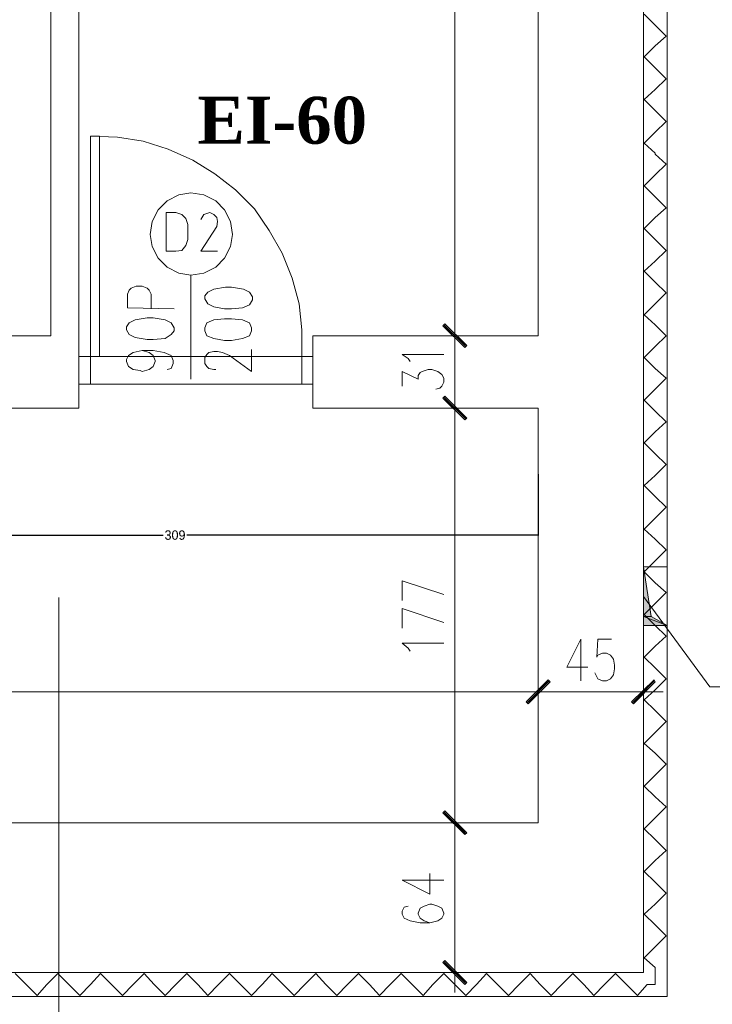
# Model space of a CAD drawing. Header units: inches. Extents: x 1504 to 12593, y -807 to 3183.
# Tile 157 of 256: x 6445 to 6740, y -343 to 76. Entities that reach past the tile are written whole.
import ezdxf

# ---------------------------------------------------------------- set-up
doc = ezdxf.new("R2010")
doc.units = ezdxf.units.IN
doc.header["$MEASUREMENT"] = 0
for name, color, linetype in [('at_Entity', 7, 'Continuous'), ('at_Rect', 7, 'Continuous'), ('at_Solid', 7, 'Continuous')]:
    doc.layers.add(name, color=color, linetype=linetype)
doc.dimstyles.get("Standard").update_dxf_attribs({"dimtxt": 4, "dimasz": 0.18, "dimexe": 0.18, "dimexo": 0.0625, "dimgap": 0.09, "dimtad": 0, "dimtih": 1, "dimtoh": 1, "dimdec": 0, "dimzin": 0, "dimdsep": 46, "dimtxsty": 'Standard', "dimcen": 0.09, "dimadec": 0, "dimazin": 0, "dimtfac": 1, "dimtdec": 0, "dimtofl": 0, "dimtmove": 0, "dimatfit": 3, "dimfxl": 1, "dimtolj": 1, "dimtzin": 0, "dimarcsym": 0})

# ---------------------------------------------------------------- blocks, each defined once
blk = doc.blocks.new('*D12')
at = {"color": 0, "lineweight": -2, "transparency": 16777216}
for p, q in [((6356.83, -117.06), (6356.83, -143.25)), ((6666.02, -117.06), (6666.02, -143.25)), ((6357.01, -143.07), (6506.34, -143.07)), ((6665.84, -143.07), (6516.52, -143.07))]:
    blk.add_line(p, q, dxfattribs=at)
at = {"color": 0, "transparency": 16777216}
for points in [[(6357.01, -143.04), (6357.01, -143.1), (6356.83, -143.07)], [(6665.84, -143.04), (6665.84, -143.1), (6666.02, -143.07)]]:
    blk.add_solid(points, dxfattribs=at)
at = {"layer": 'Defpoints', "color": 0, "transparency": 16777216}
for p in [(6356.83, -117), (6666.02, -117), (6666.02, -143.07)]:
    blk.add_point(p, dxfattribs=at)
at = {"color": 0, "lineweight": 15, "transparency": 16777216, "insert": (6511.43, -143.07), "char_height": 4, "attachment_point": 5}
blk.add_mtext('\\A1;309', dxfattribs=at)

msp = doc.modelspace()

# ---------------------------------------------------------------- hatches: boundary and pattern name
at = {"layer": 'at_Solid', "lineweight": 15}
for points in [[(6635.61, -62.35), (6625.47, -53.91), (6626.32, -53.06)], [(6626.32, -53.06), (6625.47, -53.91), (6635.61, -62.35)], [(6634.77, -63.19), (6635.61, -62.35), (6625.47, -53.91)], [(6625.47, -53.91), (6635.61, -62.35), (6634.77, -63.19)], [(6635.61, -93.19), (6625.47, -84.74), (6626.32, -83.89)], [(6626.32, -83.89), (6625.47, -84.74), (6635.61, -93.19)], [(6634.77, -94.03), (6635.61, -93.19), (6625.47, -84.74)], [(6625.47, -84.74), (6635.61, -93.19), (6634.77, -94.03)], [(6710.8, -156.54), (6710.8, -177.66), (6714.18, -177.66)], [(6710.8, -177.66), (6710.8, -181.47), (6720.94, -181.47)], [(6710.8, -177.66), (6714.18, -177.66), (6720.94, -181.47)], [(6670.25, -204.7), (6661.8, -214.84), (6660.96, -213.99)], [(6660.96, -213.99), (6661.8, -214.84), (6670.25, -204.7)], [(6671.09, -205.55), (6670.25, -204.7), (6661.8, -214.84)], [(6661.8, -214.84), (6670.25, -204.7), (6671.09, -205.55)], [(6715.45, -204.7), (6706.58, -214.84), (6705.73, -213.99)], [(6715.87, -205.55), (6715.45, -204.7), (6706.58, -214.84)], [(6635.61, -269.75), (6625.47, -261.3), (6626.32, -260.46)], [(6626.32, -260.46), (6625.47, -261.3), (6635.61, -269.75)], [(6634.77, -270.59), (6635.61, -269.75), (6625.47, -261.3)], [(6625.47, -261.3), (6635.61, -269.75), (6634.77, -270.59)], [(6635.61, -333.53), (6625.47, -325.08), (6626.32, -324.24)], [(6634.77, -334.38), (6635.61, -333.53), (6625.47, -325.08)]]:
    msp.add_hatch(color=7, dxfattribs=at).paths.add_polyline_path(points)
at = {"layer": 'at_Solid'}
msp.add_hatch(color=7, dxfattribs=at).paths.add_polyline_path([(6710.8, -181.47), (6720.94, -181.47)])

# ---------------------------------------------------------------- linework, layer by layer
at = {"layer": 'at_Entity', "color": 7, "lineweight": 15}
for p, q in [((6720.94, -339.45), (6720.94, 746.13)), ((6710.8, -316.64), (6710.8, 302.6)), ((6470.46, 295), (6470.46, -58.13)), ((6630.54, 289.51), (6630.54, -52.63)), ((6458.63, 250.23), (6458.63, -58.13)), ((6666.02, 250.23), (6666.02, -58.13)), ((6715.87, 74.09), (6711.22, 78.73)), ((6715.87, 74.09), (6720.52, 69.44)), ((6720.52, 69.44), (6715.87, 65.21)), ((6711.22, 60.56), (6715.87, 65.21)), ((6715.87, 55.92), (6711.22, 60.56)), ((6715.87, 55.92), (6720.52, 51.28)), ((6720.52, 51.28), (6715.87, 46.63)), ((6711.22, 42.41), (6715.87, 46.63)), ((6715.87, 37.76), (6711.22, 42.41)), ((6715.87, 37.76), (6720.52, 33.11)), ((6720.52, 33.11), (6715.87, 28.46)), ((6486.93, 26.35), (6475.53, 26.77)), ((6497.91, 24.67), (6486.93, 26.35)), ((6711.22, 23.82), (6715.87, 28.46)), ((6508.47, 21.29), (6497.91, 24.67)), ((6519.03, 16.64), (6508.47, 21.29)), ((6715.87, 19.59), (6711.22, 23.82)), ((6715.87, 19.17), (6715.87, 19.59)), ((6715.87, 19.17), (6720.52, 14.95)), ((6528.32, 10.72), (6519.03, 16.64)), ((6720.52, 14.95), (6715.87, 10.3)), ((6537.19, 3.96), (6528.32, 10.72)), ((6711.22, 5.66), (6715.87, 10.3)), ((6715.87, 1.01), (6711.22, 5.66)), ((6513.12, 1.85), (6508.05, -0.68)), ((6518.19, 2.7), (6513.12, 1.85)), ((6523.68, 1.85), (6518.19, 2.7)), ((6528.75, -0.68), (6523.68, 1.85)), ((6545.22, -4.06), (6537.19, 3.96)), ((6715.87, 1.01), (6720.52, -3.64)), ((6508.05, -0.68), (6504.25, -4.48)), ((6532.55, -4.48), (6528.75, -0.68)), ((6551.55, -13.35), (6545.22, -4.06)), ((6720.52, -3.64), (6715.87, -7.86)), ((6504.25, -4.48), (6501.71, -9.55)), ((6511.85, -5.75), (6507.63, -5.75)), ((6507.63, -5.75), (6507.63, -22.22)), ((6514.38, -6.6), (6511.85, -5.75)), ((6516.07, -8.28), (6514.38, -6.6)), ((6516.91, -10.82), (6516.07, -8.28)), ((6523.68, -6.6), (6522.41, -8.71)), ((6526.21, -5.75), (6523.68, -6.6)), ((6527.9, -6.6), (6526.21, -5.75)), ((6529.17, -7.86), (6527.9, -6.6)), ((6529.59, -9.55), (6529.17, -7.86)), ((6535.08, -9.55), (6532.55, -4.48)), ((6711.22, -12.51), (6715.87, -7.86)), ((6501.71, -9.55), (6500.86, -15.04)), ((6516.91, -17.15), (6516.91, -10.82)), ((6529.17, -11.66), (6522.41, -22.22)), ((6529.17, -11.66), (6529.59, -9.55)), ((6535.93, -15.04), (6535.08, -9.55)), ((6715.87, -17.15), (6711.22, -12.51)), ((6500.86, -15.04), (6501.71, -20.11)), ((6535.08, -20.11), (6535.93, -15.04)), ((6557.04, -23.07), (6551.55, -13.35)), ((6501.71, -20.11), (6504.25, -25.18)), ((6514.38, -21.8), (6516.07, -19.69)), ((6516.07, -19.69), (6516.91, -17.15)), ((6532.55, -25.18), (6535.08, -20.11)), ((6715.87, -17.15), (6720.52, -21.8)), ((6507.63, -22.22), (6511.85, -22.22)), ((6511.85, -22.22), (6514.38, -21.8)), ((6522.41, -22.22), (6529.59, -22.22)), ((6561.27, -33.63), (6557.04, -23.07)), ((6720.52, -21.8), (6715.87, -26.45)), ((6504.25, -25.18), (6508.05, -28.98)), ((6508.05, -28.98), (6513.12, -31.52)), ((6523.68, -31.52), (6528.75, -28.98)), ((6528.75, -28.98), (6532.55, -25.18)), ((6711.22, -30.67), (6715.87, -26.45)), ((6513.12, -31.52), (6518.19, -32.36)), ((6518.19, -32.36), (6523.68, -31.52)), ((6518.19, -76.71), (6518.19, -32.36)), ((6715.87, -35.32), (6711.22, -30.67)), ((6492.84, -37.85), (6494.95, -37.01)), ((6494.95, -37.01), (6497.49, -37.01)), ((6497.49, -37.01), (6499.6, -37.85)), ((6532.97, -37.43), (6527.9, -38.27)), ((6535.5, -37.43), (6532.97, -37.43)), ((6540.57, -38.27), (6535.5, -37.43)), ((6564.23, -44.61), (6561.27, -33.63)), ((6715.87, -35.32), (6720.52, -39.96)), ((6491.15, -40.39), (6491.99, -38.7)), ((6491.15, -46.3), (6491.15, -40.39)), ((6491.99, -38.7), (6492.84, -37.85)), ((6499.6, -37.85), (6500.45, -38.7)), ((6500.45, -38.7), (6501.29, -40.39)), ((6501.29, -40.39), (6501.29, -46.73)), ((6525.37, -39.54), (6524.1, -41.23)), ((6524.1, -41.23), (6524.1, -42.5)), ((6527.9, -38.27), (6525.37, -39.54)), ((6543.11, -39.54), (6540.57, -38.27)), ((6544.37, -41.65), (6543.11, -39.54)), ((6544.37, -42.92), (6544.37, -41.65)), ((6720.52, -39.96), (6715.87, -44.61)), ((6524.1, -42.5), (6525.37, -44.61)), ((6525.37, -44.61), (6527.9, -45.88)), ((6527.9, -45.88), (6532.55, -46.73)), ((6540.15, -46.3), (6543.11, -45.03)), ((6543.11, -45.03), (6544.37, -42.92)), ((6565.49, -55.59), (6564.23, -44.61)), ((6711.22, -49.26), (6715.87, -44.61)), ((6511.01, -46.73), (6491.15, -46.3)), ((6532.55, -46.73), (6535.5, -46.73)), ((6535.5, -46.73), (6540.15, -46.3)), ((6630.54, -49.68), (6630.54, -66.15)), ((6630.54, -66.15), (6630.54, -49.68)), ((6715.87, -53.48), (6711.22, -49.26)), ((6491.99, -52.63), (6490.73, -54.32)), ((6490.73, -54.32), (6490.73, -55.59)), ((6494.53, -51.37), (6491.99, -52.63)), ((6499.6, -50.52), (6494.53, -51.37)), ((6502.13, -50.52), (6499.6, -50.52)), ((6507.2, -51.37), (6502.13, -50.52)), ((6509.73, -52.63), (6507.2, -51.37)), ((6511.01, -54.75), (6509.73, -52.63)), ((6524.94, -52.63), (6524.1, -54.75)), ((6527.9, -51.37), (6524.94, -52.63)), ((6532.55, -50.95), (6527.9, -51.37)), ((6535.5, -50.95), (6532.55, -50.95)), ((6540.15, -51.37), (6535.5, -50.95)), ((6543.11, -52.63), (6540.15, -51.37)), ((6543.95, -54.75), (6543.11, -52.63)), ((6625.47, -53.91), (6626.32, -53.06)), ((6626.32, -53.06), (6625.47, -53.91)), ((6635.61, -62.35), (6625.47, -53.91)), ((6625.47, -53.91), (6634.77, -63.19)), ((6635.61, -62.35), (6625.47, -53.91)), ((6625.47, -53.91), (6635.61, -62.35)), ((6625.47, -53.91), (6635.61, -62.35)), ((6634.77, -63.19), (6625.47, -53.91)), ((6625.9, -53.48), (6635.19, -62.78)), ((6635.19, -62.78), (6625.9, -53.48)), ((6626.32, -53.06), (6635.61, -62.35)), ((6635.61, -62.35), (6626.32, -53.06)), ((6715.87, -53.48), (6720.52, -58.13)), ((6458.63, -58.13), (6100.01, -58.13)), ((6470.46, -58.13), (6470.46, -88.96)), ((6490.73, -55.59), (6491.99, -57.7)), ((6491.99, -57.7), (6494.53, -58.97)), ((6507.2, -59.39), (6509.73, -57.7)), ((6509.73, -57.7), (6511.01, -56.01)), ((6511.01, -56.01), (6511.01, -54.75)), ((6524.1, -54.75), (6524.1, -56.01)), ((6524.1, -56.01), (6524.94, -58.13)), ((6524.94, -58.13), (6527.9, -59.39)), ((6540.15, -59.39), (6543.11, -58.13)), ((6543.11, -58.13), (6543.95, -56.01)), ((6543.95, -56.01), (6543.95, -54.75)), ((6565.49, -67), (6565.49, -55.59)), ((6570.14, -88.96), (6570.14, -58.13)), ((6570.14, -58.13), (6666.02, -58.13)), ((6638.15, -58.13), (6622.94, -58.13)), ((6622.94, -58.13), (6638.15, -58.13)), ((6720.52, -58.13), (6715.87, -62.78)), ((6494.53, -58.97), (6499.6, -59.82)), ((6499.6, -59.82), (6502.13, -59.82)), ((6502.13, -59.82), (6507.2, -59.39)), ((6527.9, -59.39), (6532.55, -60.24)), ((6532.55, -60.24), (6535.5, -60.24)), ((6535.5, -60.24), (6540.15, -59.39)), ((6634.77, -63.19), (6635.61, -62.35)), ((6635.61, -62.35), (6634.77, -63.19)), ((6711.22, -67.42), (6715.87, -62.78)), ((6470.46, -78.83), (6470.46, -67)), ((6470.46, -67), (6475.53, -67)), ((6475.53, -67), (6475.53, -78.83)), ((6490.73, -68.26), (6491.57, -66.57)), ((6491.57, -66.57), (6493.68, -65.31)), ((6493.68, -65.31), (6497.49, -64.47)), ((6497.49, -64.47), (6500.45, -65.31)), ((6497.49, -64.47), (6502.13, -64.47)), ((6500.45, -65.31), (6502.13, -66.57)), ((6502.13, -64.47), (6506.78, -65.31)), ((6502.13, -66.57), (6502.98, -68.69)), ((6506.78, -65.31), (6509.73, -66.57)), ((6509.73, -66.57), (6510.58, -68.69)), ((6524.1, -67.42), (6524.94, -66.15)), ((6524.94, -66.15), (6525.79, -65.31)), ((6525.79, -65.31), (6527.9, -64.88)), ((6527.9, -64.88), (6529.59, -64.88)), ((6529.59, -64.88), (6531.7, -65.31)), ((6531.7, -65.31), (6534.66, -66.57)), ((6534.66, -66.57), (6543.95, -73.33)), ((6543.95, -73.33), (6543.95, -64.04)), ((6570.14, -67), (6565.49, -67)), ((6565.49, -67), (6565.49, -78.83)), ((6570.14, -78.83), (6570.14, -67)), ((6610.69, -67.84), (6608.16, -66.15)), ((6608.16, -66.15), (6625.9, -66.15)), ((6630.54, -63.62), (6630.54, -83.47)), ((6490.73, -69.11), (6490.73, -68.26)), ((6491.57, -71.22), (6490.73, -69.11)), ((6493.68, -72.49), (6491.57, -71.22)), ((6502.13, -71.22), (6500.45, -72.49)), ((6502.98, -69.11), (6502.13, -71.22)), ((6502.98, -68.69), (6502.98, -69.11)), ((6510.58, -69.96), (6509.73, -72.07)), ((6510.58, -68.69), (6510.58, -69.96)), ((6524.1, -69.96), (6524.1, -67.42)), ((6524.94, -71.22), (6524.1, -69.96)), ((6525.79, -72.07), (6524.94, -71.22)), ((6611.54, -69.11), (6610.69, -67.84)), ((6715.87, -72.07), (6711.22, -67.42)), ((6496.64, -72.91), (6493.68, -72.49)), ((6497.49, -73.33), (6496.64, -72.91)), ((6500.45, -72.49), (6497.49, -73.33)), ((6509.73, -72.07), (6508.05, -72.49)), ((6527.9, -72.49), (6525.79, -72.07)), ((6528.75, -72.49), (6527.9, -72.49)), ((6608.16, -79.67), (6608.16, -73.33)), ((6608.16, -73.33), (6614.92, -76.71)), ((6614.92, -75.03), (6615.76, -73.75)), ((6614.92, -76.71), (6614.92, -75.03)), ((6615.76, -73.75), (6616.61, -73.33)), ((6616.61, -73.33), (6619.14, -72.49)), ((6619.14, -72.49), (6620.83, -72.49)), ((6620.83, -72.49), (6623.36, -73.33)), ((6623.36, -73.33), (6625.05, -74.6)), ((6625.05, -74.6), (6625.9, -76.29)), ((6715.87, -72.07), (6720.52, -76.29)), ((6475.53, -78.83), (6470.46, -78.83)), ((6565.49, -78.83), (6570.14, -78.83)), ((6625.9, -77.98), (6625.05, -79.67)), ((6625.9, -76.29), (6625.9, -77.98)), ((6720.52, -76.29), (6715.87, -80.93)), ((6624.21, -80.52), (6622.52, -80.93)), ((6625.05, -79.67), (6624.21, -80.52)), ((6630.54, -80.93), (6630.54, -97.41)), ((6630.54, -97.41), (6630.54, -80.93)), ((6711.22, -85.58), (6715.87, -80.93)), ((6625.47, -84.74), (6626.32, -83.89)), ((6626.32, -83.89), (6625.47, -84.74)), ((6635.61, -93.19), (6625.47, -84.74)), ((6625.47, -84.74), (6634.77, -94.03)), ((6635.61, -93.19), (6625.47, -84.74)), ((6625.47, -84.74), (6635.61, -93.19)), ((6625.47, -84.74), (6635.61, -93.19)), ((6634.77, -94.03), (6625.47, -84.74)), ((6625.9, -84.32), (6635.19, -93.61)), ((6635.19, -93.61), (6625.9, -84.32)), ((6626.32, -83.89), (6635.61, -93.19)), ((6635.61, -93.19), (6626.32, -83.89)), ((6715.87, -90.23), (6711.22, -85.58)), ((6100.01, -88.96), (6470.46, -88.96)), ((6666.02, -88.96), (6570.14, -88.96)), ((6638.15, -88.96), (6622.94, -88.96)), ((6622.94, -88.96), (6638.15, -88.96)), ((6666.02, -88.96), (6666.02, -265.52)), ((6715.87, -90.23), (6720.52, -94.88)), ((6630.54, -94.45), (6630.54, -260.03)), ((6634.77, -94.03), (6635.61, -93.19)), ((6635.61, -93.19), (6634.77, -94.03)), ((6720.52, -94.88), (6715.87, -99.1)), ((6711.22, -103.75), (6715.87, -99.1)), ((6715.87, -108.39), (6711.22, -103.75)), ((6715.87, -108.39), (6720.52, -113.04)), ((6720.52, -113.04), (6715.87, -117.69)), ((6711.22, -121.91), (6715.87, -117.69)), ((6715.87, -126.56), (6711.22, -121.91)), ((6715.87, -126.56), (6720.52, -131.2)), ((6720.52, -131.2), (6715.87, -135.85)), ((6711.22, -140.5), (6715.87, -135.85)), ((6715.87, -144.72), (6711.22, -140.5)), ((6715.87, -144.72), (6720.52, -149.36)), ((6720.52, -149.36), (6715.87, -154.01)), ((6711.22, -158.66), (6715.87, -154.01)), ((6710.8, -156.54), (6710.8, -177.66)), ((6714.18, -177.66), (6710.8, -156.54)), ((6715.87, -163.3), (6711.22, -158.66)), ((6608.16, -170.91), (6608.16, -162.46)), ((6608.16, -162.46), (6625.9, -168.38)), ((6715.87, -163.3), (6720.52, -167.53)), ((6720.52, -167.53), (6715.87, -172.17)), ((6462, -592.46), (6462, -169.64)), ((6739.1, -207.66), (6710.8, -169.22)), ((6608.16, -182.74), (6608.16, -174.29)), ((6608.16, -174.29), (6625.9, -180.2)), ((6711.22, -176.82), (6715.87, -172.17)), ((6710.8, -177.66), (6714.18, -177.66)), ((6710.8, -177.66), (6710.8, -181.47)), ((6720.94, -181.47), (6710.8, -177.66)), ((6710.8, -177.66), (6714.18, -177.66)), ((6720.94, -181.47), (6710.8, -177.66)), ((6715.87, -181.47), (6711.22, -176.82)), ((6714.18, -177.66), (6720.94, -181.47)), ((6720.94, -181.47), (6714.18, -177.66)), ((6710.8, -181.47), (6720.94, -181.47)), ((6715.87, -181.47), (6720.52, -186.12)), ((6684.19, -187.38), (6678.27, -199.21)), ((6684.19, -187.38), (6684.19, -205.12)), ((6691.37, -187.38), (6690.94, -194.99)), ((6697.28, -187.38), (6691.37, -187.38)), ((6720.52, -186.12), (6715.87, -190.34)), ((6610.69, -191.18), (6608.16, -189.07)), ((6608.16, -189.07), (6625.9, -189.07)), ((6611.54, -192.45), (6610.69, -191.18)), ((6711.22, -194.99), (6715.87, -190.34)), ((6690.94, -194.99), (6691.37, -194.14)), ((6691.37, -194.14), (6693.48, -193.3)), ((6693.48, -193.3), (6695.17, -193.3)), ((6695.17, -193.3), (6696.86, -194.14)), ((6696.86, -194.14), (6698.13, -195.83)), ((6698.13, -195.83), (6698.55, -198.37)), ((6715.87, -199.63), (6711.22, -194.99)), ((6678.27, -199.21), (6687.14, -199.21)), ((6698.55, -200.05), (6698.13, -202.59)), ((6698.55, -198.37), (6698.55, -200.05)), ((6715.87, -199.63), (6720.52, -204.28)), ((6660.96, -213.99), (6670.25, -204.7)), ((6670.25, -204.7), (6660.96, -213.99)), ((6661.38, -214.42), (6670.67, -205.12)), ((6670.67, -205.12), (6661.38, -214.42)), ((6670.25, -204.7), (6661.8, -214.84)), ((6670.25, -204.7), (6661.8, -214.84)), ((6661.8, -214.84), (6670.25, -204.7)), ((6661.8, -214.84), (6670.25, -204.7)), ((6666.02, -202.17), (6666.02, -217.37)), ((6666.02, -217.37), (6666.02, -202.17)), ((6671.09, -205.55), (6670.25, -204.7)), ((6670.25, -204.7), (6671.09, -205.55)), ((6690.94, -203.43), (6690.1, -201.74)), ((6691.37, -204.28), (6690.94, -203.43)), ((6693.48, -205.12), (6691.37, -204.28)), ((6695.17, -205.12), (6693.48, -205.12)), ((6696.86, -204.28), (6695.17, -205.12)), ((6698.13, -202.59), (6696.86, -204.28)), ((6705.73, -213.99), (6715.45, -204.7)), ((6706.15, -214.42), (6715.45, -205.12)), ((6715.45, -204.7), (6706.58, -214.84)), ((6715.45, -204.7), (6706.58, -214.84)), ((6710.8, -202.17), (6710.8, -217.37)), ((6715.87, -205.55), (6715.45, -204.7)), ((6720.52, -204.28), (6715.87, -208.93)), ((6661.8, -214.84), (6671.09, -205.55)), ((6671.09, -205.55), (6661.8, -214.84)), ((6706.58, -214.84), (6715.87, -205.55)), ((6711.22, -213.15), (6715.87, -208.93)), ((6739.1, -207.66), (6981.14, -207.66)), ((6075.09, -209.77), (6660.53, -209.77)), ((6658, -209.77), (6674.48, -209.77)), ((6674.48, -209.77), (6658, -209.77)), ((6671.52, -209.77), (6705.31, -209.77)), ((6702.78, -209.77), (6719.24, -209.77)), ((6715.87, -217.79), (6711.22, -213.15)), ((6661.8, -214.84), (6660.96, -213.99)), ((6660.96, -213.99), (6661.8, -214.84)), ((6706.58, -214.84), (6705.73, -213.99)), ((6715.87, -217.79), (6720.52, -222.44)), ((6720.52, -222.44), (6715.87, -227.09)), ((6711.22, -231.73), (6715.87, -227.09)), ((6715.87, -235.96), (6711.22, -231.73)), ((6715.87, -235.96), (6720.52, -240.6)), ((6720.52, -240.6), (6715.87, -245.25)), ((6711.22, -249.9), (6715.87, -245.25)), ((6715.87, -254.54), (6711.22, -249.9)), ((6715.87, -254.54), (6720.52, -258.77)), ((6630.54, -257.5), (6630.54, -273.98)), ((6630.54, -273.98), (6630.54, -257.5)), ((6720.52, -258.77), (6715.87, -263.41)), ((6625.47, -261.3), (6626.32, -260.46)), ((6626.32, -260.46), (6625.47, -261.3)), ((6635.61, -269.75), (6625.47, -261.3)), ((6625.47, -261.3), (6634.77, -270.59)), ((6635.61, -269.75), (6625.47, -261.3)), ((6625.47, -261.3), (6635.61, -269.75)), ((6625.47, -261.3), (6635.61, -269.75)), ((6634.77, -270.59), (6625.47, -261.3)), ((6625.9, -260.88), (6635.19, -270.17)), ((6635.19, -270.17), (6625.9, -260.88)), ((6626.32, -260.46), (6635.61, -269.75)), ((6635.61, -269.75), (6626.32, -260.46)), ((6711.22, -268.06), (6715.87, -263.41)), ((6666.02, -265.52), (5889.65, -265.52)), ((6638.15, -265.52), (6622.94, -265.52)), ((6622.94, -265.52), (6638.15, -265.52)), ((6715.87, -272.71), (6711.22, -268.06)), ((6630.54, -271.02), (6630.54, -323.82)), ((6634.77, -270.59), (6635.61, -269.75)), ((6635.61, -269.75), (6634.77, -270.59)), ((6715.87, -272.71), (6720.52, -277.36)), ((6720.52, -277.36), (6715.87, -281.58)), ((6711.22, -286.22), (6715.87, -281.58)), ((6619.98, -295.94), (6619.98, -287.07)), ((6715.87, -290.87), (6711.22, -286.22)), ((6608.16, -290.03), (6619.98, -295.94)), ((6608.16, -290.03), (6625.9, -290.03)), ((6715.87, -290.87), (6720.52, -295.52)), ((6720.52, -295.52), (6715.87, -300.16)), ((6609, -301.43), (6608.16, -303.12)), ((6610.69, -301.01), (6609, -301.43)), ((6617.45, -301.01), (6615.76, -301.85)), ((6619.98, -300.16), (6617.45, -301.01)), ((6620.83, -300.16), (6619.98, -300.16)), ((6623.36, -301.01), (6620.83, -300.16)), ((6625.05, -301.85), (6623.36, -301.01)), ((6711.22, -304.39), (6715.87, -300.16)), ((6608.16, -303.12), (6608.16, -304.39)), ((6608.16, -304.39), (6609, -306.08)), ((6615.76, -301.85), (6614.92, -303.96)), ((6614.92, -303.96), (6614.92, -304.39)), ((6614.92, -304.39), (6615.76, -306.08)), ((6625.9, -303.96), (6625.05, -301.85)), ((6625.05, -306.08), (6625.9, -304.39)), ((6625.9, -304.39), (6625.9, -303.96)), ((6715.87, -309.03), (6711.22, -304.39)), ((6609, -306.08), (6611.54, -307.34)), ((6611.54, -307.34), (6615.76, -308.19)), ((6615.76, -306.08), (6617.45, -307.34)), ((6615.76, -308.19), (6619.98, -308.19)), ((6617.45, -307.34), (6619.98, -308.19)), ((6619.98, -308.19), (6623.36, -307.34)), ((6623.36, -307.34), (6625.05, -306.08)), ((6715.87, -309.03), (6720.52, -313.68)), ((6720.52, -313.68), (6715.87, -318.33)), ((6710.8, -316.64), (6710.8, -329.31)), ((6711.22, -322.97), (6715.87, -318.33)), ((6630.54, -321.28), (6630.54, -337.76)), ((6625.47, -325.08), (6626.32, -324.24)), ((6635.61, -333.53), (6625.47, -325.08)), ((6625.47, -325.08), (6634.77, -334.38)), ((6635.61, -333.53), (6625.47, -325.08)), ((6625.9, -324.66), (6635.19, -333.95)), ((6626.32, -324.24), (6635.61, -333.53)), ((6715.87, -327.2), (6711.22, -322.97)), ((6710.8, -329.31), (5837.7, -329.31)), ((6443.42, -329.73), (6448.07, -334.38)), ((6456.94, -334.38), (6461.58, -329.73)), ((6461.58, -329.73), (6466.23, -334.38)), ((6475.53, -334.38), (6479.75, -329.73)), ((6479.75, -329.73), (6484.39, -334.38)), ((6493.68, -334.38), (6498.33, -329.73)), ((6498.33, -329.73), (6502.56, -334.38)), ((6511.85, -334.38), (6516.5, -329.73)), ((6516.5, -329.73), (6521.14, -334.38)), ((6530.01, -334.38), (6534.66, -329.73)), ((6534.66, -329.73), (6539.3, -334.38)), ((6548.6, -334.38), (6552.82, -329.73)), ((6552.82, -329.73), (6557.47, -334.38)), ((6566.76, -334.38), (6571.41, -329.73)), ((6571.41, -329.73), (6575.63, -334.38)), ((6584.93, -334.38), (6589.57, -329.73)), ((6589.57, -329.73), (6594.22, -334.38)), ((6603.09, -334.38), (6607.73, -329.73)), ((6607.73, -329.73), (6612.38, -334.38)), ((6621.25, -334.38), (6625.9, -329.73)), ((6638.15, -329.31), (6622.94, -329.31)), ((6625.9, -329.73), (6630.54, -334.38)), ((6639.84, -334.38), (6644.06, -329.73)), ((6644.06, -329.73), (6648.71, -334.38)), ((6658, -334.38), (6662.65, -329.73)), ((6662.65, -329.73), (6666.87, -334.38)), ((6676.16, -334.38), (6680.81, -329.73)), ((6680.81, -329.73), (6685.45, -334.38)), ((6694.32, -334.38), (6698.97, -329.73)), ((6698.97, -329.73), (6703.62, -334.38)), ((6715.87, -334.38), (6715.87, -327.2)), ((6452.71, -339.02), (6448.07, -334.38)), ((6456.94, -334.38), (6452.71, -339.02)), ((6470.87, -339.02), (6466.23, -334.38)), ((6475.53, -334.38), (6470.87, -339.02)), ((6489.04, -339.02), (6484.39, -334.38)), ((6493.68, -334.38), (6489.04, -339.02)), ((6507.2, -339.02), (6502.56, -334.38)), ((6511.85, -334.38), (6507.2, -339.02)), ((6525.37, -339.02), (6521.14, -334.38)), ((6530.01, -334.38), (6525.37, -339.02)), ((6543.95, -339.02), (6539.3, -334.38)), ((6548.6, -334.38), (6543.95, -339.02)), ((6562.11, -339.02), (6557.47, -334.38)), ((6566.76, -334.38), (6562.11, -339.02)), ((6580.28, -339.02), (6575.63, -334.38)), ((6584.93, -334.38), (6580.28, -339.02)), ((6598.44, -339.02), (6594.22, -334.38)), ((6603.09, -334.38), (6598.44, -339.02)), ((6617.03, -339.02), (6612.38, -334.38)), ((6621.25, -334.38), (6617.03, -339.02)), ((6635.19, -339.02), (6630.54, -334.38)), ((6634.77, -334.38), (6635.61, -333.53)), ((6639.84, -334.38), (6635.19, -339.02)), ((6653.35, -339.02), (6648.71, -334.38)), ((6658, -334.38), (6653.35, -339.02)), ((6671.52, -339.02), (6666.87, -334.38)), ((6676.16, -334.38), (6671.52, -339.02)), ((6689.68, -339.02), (6685.45, -334.38)), ((6694.32, -334.38), (6689.68, -339.02)), ((6708.27, -339.02), (6703.62, -334.38)), ((6712.49, -334.38), (6708.27, -339.02)), ((6715.87, -334.38), (6712.49, -334.38)), ((6720.94, -339.45), (5869.8, -339.45))]:
    msp.add_line(p, q, dxfattribs=at)
at = {"layer": 'at_Rect', "color": 7, "lineweight": 15}
for p, q in [((6475.52, 26.77), (6479.33, 26.77)), ((6475.52, 26.77), (6475.52, -67)), ((6479.33, -67), (6479.33, 26.77)), ((6479.33, -67), (6475.52, -67)), ((6710.8, -156.54), (6710.8, -156.54)), ((6710.8, -156.54), (6710.8, -156.54)), ((6710.8, -156.54), (6710.8, -156.54)), ((6710.8, -156.54), (6710.8, -156.54)), ((6710.8, -156.55), (6720.94, -156.55)), ((6710.8, -156.55), (6710.8, -181.47)), ((6720.94, -181.47), (6720.94, -156.55)), ((6710.8, -181.47), (6720.94, -181.47)), ((6710.8, -181.47), (6710.8, -181.47)), ((6720.94, -181.47), (6710.8, -181.47)), ((6720.94, -181.47), (6710.8, -181.47)), ((6720.94, -181.47), (6720.94, -181.47))]:
    msp.add_line(p, q, dxfattribs=at)
at = {"layer": 'at_Rect', "color": 6, "lineweight": 15}
for p, q in [((6470.46, -67), (6570.14, -67)), ((6470.46, -67), (6470.46, -78.83)), ((6570.14, -78.83), (6570.14, -67)), ((6570.14, -78.83), (6470.46, -78.83))]:
    msp.add_line(p, q, dxfattribs=at)

# ---------------------------------------------------------------- texts
at = {"insert": (6521.04, 43.6), "char_height": 20, "attachment_point": 1}
msp.add_mtext_dynamic_manual_height_columns('{\\fTimes New Roman|b1|i0|c238|p18;EI-60}', width=165.9546, gutter_width=1, heights=[0], dxfattribs=at)

# ---------------------------------------------------------------- dimensions: what is measured, and where the dimension line sits
at = {"lineweight": 15}
dim = msp.add_aligned_dim(p1=(6356.83, -117), p2=(6666.02, -117), distance=-26.07, dimstyle='Standard', dxfattribs=at)
dim.commit()
dim.dimension.update_dxf_attribs({"geometry": '*D12', "text_midpoint": (6511.43, -143.07)})

doc.saveas('drawing.dxf')
